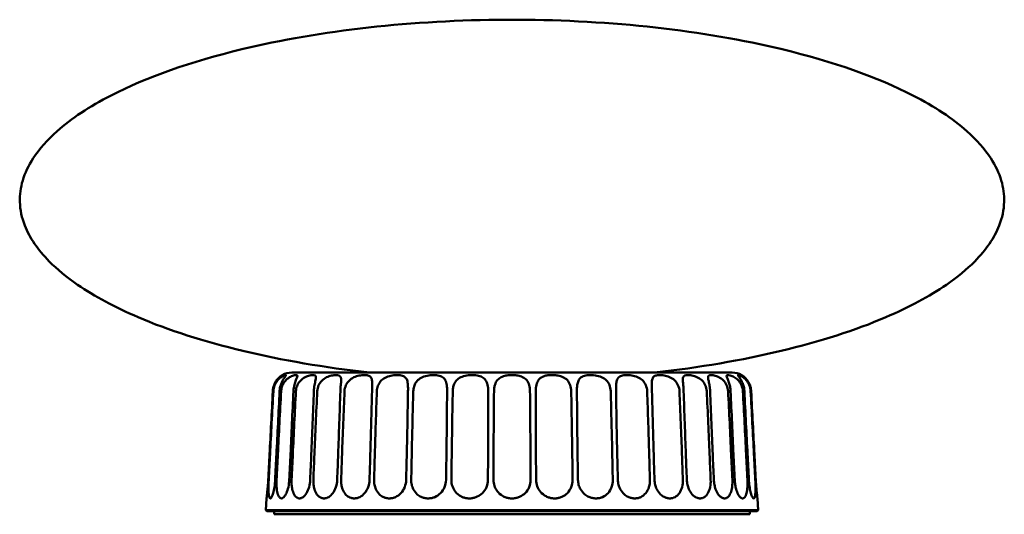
# Model space of a CAD drawing. Header units: millimetres. Extents: x 284 to 1030, y 103 to 1064.
# Tile 3 of 4: x 698 to 998, y 537 to 688. Entities that reach past the tile are written whole.
import ezdxf

# ---------------------------------------------------------------- set-up
doc = ezdxf.new("R2010")
doc.units = ezdxf.units.MM
doc.header["$LTSCALE"] = 4
doc.layers.add('Visibile (ISO)', color=7, linetype='Continuous', lineweight=50)

msp = doc.modelspace()

# ---------------------------------------------------------------- linework, layer by layer
at = {"layer": 'Visibile (ISO)'}
for p, q in [((915.01, 580.71), (780.8, 580.71)), ((773.09, 542.31), (772.9, 538.71)), ((922.71, 542.31), (922.9, 538.71)), ((772.9, 538.71), (922.9, 538.71)), ((773.14, 538.46), (772.9, 538.71)), ((922.9, 538.71), (772.9, 538.71)), ((772.9, 538.71), (772.9, 538.71)), ((922.66, 538.46), (773.14, 538.46)), ((775.4, 538.46), (775.4, 537.46)), ((775.4, 537.46), (920.4, 537.46)), ((920.4, 538.46), (920.4, 537.46)), ((922.66, 538.46), (922.9, 538.71)), ((922.9, 538.71), (922.9, 538.71))]:
    msp.add_line(p, q, dxfattribs=at)
for centre, start, end in [((780.8, 574.71), 90, 119.3537), ((915.01, 574.71), 60.6463, 90)]:
    msp.add_arc(centre, 6, start, end, dxfattribs=at)
for points, knots in [([(804.43, 580.71), (777.2, 583.73), (752.42, 589.66), (726.83, 600.63), (720.64, 603.96), (712.17, 609.79), (709.27, 612.18), (703.37, 618.16), (700.87, 621.82), (698.48, 627.95), (697.97, 630.37), (697.85, 634.96), (698.14, 637.11), (699.44, 641.55), (700.52, 643.83), (703.8, 648.89), (706.23, 651.65), (713.58, 658.18), (719.11, 661.85), (736.46, 670.79), (750.07, 675.59), (789.4, 685.06), (817.73, 688.23), (846.78, 688.35), (847.34, 688.35), (847.9, 688.35)], [1.864801, 1.864801, 1.864801, 1.864801, 2.433883, 2.433883, 2.652173, 2.652173, 2.794313, 2.794313, 2.999145, 2.999145, 3.131703, 3.131703, 3.24911, 3.24911, 3.375143, 3.375143, 3.532936, 3.532936, 3.76017, 3.76017, 4.13151, 4.13151, 4.701137, 4.701137, 4.712389, 4.712389, 4.712389, 4.712389]), ([(891.37, 580.71), (918.6, 583.73), (943.38, 589.66), (968.97, 600.63), (975.16, 603.96), (983.63, 609.79), (986.53, 612.18), (992.43, 618.16), (994.93, 621.82), (997.32, 627.95), (997.83, 630.37), (997.95, 634.96), (997.67, 637.11), (996.36, 641.55), (995.29, 643.83), (992, 648.89), (989.57, 651.65), (982.23, 658.18), (976.7, 661.85), (959.34, 670.79), (945.74, 675.59), (906.41, 685.06), (878.07, 688.23), (849.03, 688.35), (848.46, 688.35), (847.9, 688.35)], [1.864801, 1.864801, 1.864801, 1.864801, 2.433883, 2.433883, 2.652173, 2.652173, 2.794313, 2.794313, 2.999145, 2.999145, 3.131703, 3.131703, 3.24911, 3.24911, 3.375143, 3.375143, 3.532936, 3.532936, 3.76017, 3.76017, 4.13151, 4.13151, 4.701137, 4.701137, 4.712389, 4.712389, 4.712389, 4.712389]), ([(777.86, 579.94), (777.86, 579.94), (777.85, 579.93), (777.8, 579.9), (777.73, 579.86), (777.48, 579.69), (777.28, 579.54), (776.78, 579.09), (776.47, 578.77), (775.88, 577.94), (775.6, 577.45), (775.18, 576.31), (775.04, 575.67), (775.01, 575.02)], [-0.9077838, -0.9077838, -0.9077838, -0.9077838, -0.8520878, -0.8520878, -0.726029, -0.726029, -0.5637145, -0.5637145, -0.3789138, -0.3789138, -0.1958363, -0.1958363, -0.0000669, -0.0000669, -0.0000669, -0.0000669]), ([(775.17, 575.02), (775.18, 575.35), (775.23, 575.68), (775.38, 576.33), (775.49, 576.65), (775.83, 577.45), (776.11, 577.9), (776.75, 578.68), (777.1, 579), (777.77, 579.48), (778.07, 579.65), (778.51, 579.84), (778.67, 579.89), (778.88, 579.94), (778.95, 579.94), (779.03, 579.9), (779.03, 579.86), (778.95, 579.69), (778.84, 579.54), (778.51, 579.09), (778.28, 578.77), (777.81, 577.94), (777.58, 577.45), (777.22, 576.31), (777.1, 575.67), (777.07, 575.02)], [-1.814931, -1.814931, -1.814931, -1.814931, -1.715208, -1.715208, -1.614313, -1.614313, -1.446374, -1.446374, -1.274864, -1.274864, -1.100972, -1.100972, -0.971242, -0.971242, -0.853923, -0.853923, -0.726126, -0.726126, -0.563774, -0.563774, -0.378937, -0.378937, -0.195838, -0.195838, -0.000067, -0.000067, -0.000067, -0.000067]), ([(777.53, 575.02), (777.56, 575.47), (777.64, 575.91), (777.9, 576.75), (778.09, 577.15), (778.63, 578.01), (779, 578.43), (779.84, 579.14), (780.29, 579.4), (781.15, 579.78), (781.54, 579.88), (782.14, 579.96), (782.34, 579.93), (782.52, 579.74), (782.51, 579.58), (782.33, 579.08), (782.2, 578.77), (781.87, 577.96), (781.7, 577.47), (781.41, 576.33), (781.31, 575.68), (781.28, 575.02)], [-1.815138, -1.815138, -1.815138, -1.815138, -1.681468, -1.681468, -1.547723, -1.547723, -1.369657, -1.369657, -1.177402, -1.177402, -0.97112, -0.97112, -0.758196, -0.758196, -0.558226, -0.558226, -0.381396, -0.381396, -0.197784, -0.197784, -0.000067, -0.000067, -0.000067, -0.000067]), ([(782.04, 575.02), (782.06, 575.56), (782.18, 576.1), (782.58, 577.11), (782.86, 577.58), (783.58, 578.44), (784.02, 578.81), (784.98, 579.39), (785.47, 579.59), (786.37, 579.86), (786.78, 579.92), (787.44, 579.95), (787.7, 579.91), (788.05, 579.72), (788.14, 579.56), (788.17, 579.08), (788.11, 578.77), (787.93, 577.94), (787.82, 577.45), (787.62, 576.31), (787.54, 575.67), (787.51, 575.02)], [-1.815163, -1.815163, -1.815163, -1.815163, -1.652415, -1.652415, -1.487409, -1.487409, -1.307699, -1.307699, -1.119389, -1.119389, -0.933147, -0.933147, -0.746434, -0.746434, -0.56015, -0.56015, -0.379501, -0.379501, -0.1959, -0.1959, -0.000067, -0.000067, -0.000067, -0.000067]), ([(788.54, 575.02), (788.57, 575.64), (788.72, 576.26), (789.21, 577.34), (789.53, 577.81), (790.36, 578.65), (790.85, 578.99), (791.89, 579.5), (792.41, 579.67), (793.37, 579.88), (793.81, 579.93), (794.57, 579.94), (794.89, 579.9), (795.4, 579.71), (795.59, 579.56), (795.81, 579.09), (795.85, 578.77), (795.82, 577.94), (795.77, 577.45), (795.66, 576.31), (795.6, 575.67), (795.58, 575.02)], [-1.815293, -1.815293, -1.815293, -1.815293, -1.628472, -1.628472, -1.456081, -1.456081, -1.272418, -1.272418, -1.090593, -1.090593, -0.916418, -0.916418, -0.742464, -0.742464, -0.562143, -0.562143, -0.379415, -0.379415, -0.195887, -0.195887, -0.000067, -0.000067, -0.000067, -0.000067]), ([(796.85, 575.02), (796.88, 575.64), (797.02, 576.26), (797.5, 577.35), (797.82, 577.82), (798.66, 578.66), (799.16, 578.99), (800.24, 579.5), (800.8, 579.67), (801.86, 579.88), (802.36, 579.93), (803.26, 579.94), (803.66, 579.9), (804.35, 579.71), (804.63, 579.56), (805.04, 579.09), (805.16, 578.77), (805.29, 577.94), (805.3, 577.45), (805.28, 576.31), (805.26, 575.67), (805.24, 575.02)], [-1.815294, -1.815294, -1.815294, -1.815294, -1.628038, -1.628038, -1.455672, -1.455672, -1.271983, -1.271983, -1.09025, -1.09025, -0.916225, -0.916225, -0.742421, -0.742421, -0.562167, -0.562167, -0.379414, -0.379414, -0.195887, -0.195887, -0.000067, -0.000067, -0.000067, -0.000067]), ([(806.71, 575.02), (806.73, 575.57), (806.83, 576.11), (807.21, 577.14), (807.48, 577.61), (808.23, 578.48), (808.69, 578.83), (809.77, 579.41), (810.37, 579.6), (811.55, 579.86), (812.13, 579.92), (813.22, 579.95), (813.73, 579.91), (814.61, 579.72), (814.99, 579.56), (815.57, 579.08), (815.78, 578.77), (816.06, 577.94), (816.13, 577.45), (816.21, 576.31), (816.21, 575.67), (816.2, 575.02)], [-1.815176, -1.815176, -1.815176, -1.815176, -1.650131, -1.650131, -1.482554, -1.482554, -1.302606, -1.302606, -1.115125, -1.115125, -0.9306, -0.9306, -0.745801, -0.745801, -0.56044, -0.56044, -0.379489, -0.379489, -0.195898, -0.195898, -0.000067, -0.000067, -0.000067, -0.000067]), ([(817.82, 575.02), (817.84, 575.5), (817.91, 575.97), (818.17, 576.87), (818.35, 577.29), (818.92, 578.16), (819.32, 578.56), (820.32, 579.23), (820.9, 579.47), (822.17, 579.81), (822.84, 579.9), (824.14, 579.96), (824.76, 579.93), (825.87, 579.73), (826.34, 579.57), (827.1, 579.07), (827.37, 578.76), (827.79, 577.94), (827.92, 577.45), (828.09, 576.31), (828.12, 575.67), (828.12, 575.02)], [-1.815111, -1.815111, -1.815111, -1.815111, -1.672, -1.672, -1.528313, -1.528313, -1.350068, -1.350068, -1.156268, -1.156268, -0.956251, -0.956251, -0.752579, -0.752579, -0.557702, -0.557702, -0.379587, -0.379587, -0.195915, -0.195915, -0.000067, -0.000067, -0.000067, -0.000067]), ([(829.85, 575.02), (829.86, 575.47), (829.91, 575.92), (830.11, 576.78), (830.26, 577.18), (830.73, 578.05), (831.08, 578.46), (831.99, 579.16), (832.54, 579.42), (833.8, 579.79), (834.5, 579.89), (835.91, 579.96), (836.62, 579.93), (837.85, 579.72), (838.37, 579.56), (839.24, 579.07), (839.58, 578.77), (840.13, 577.96), (840.32, 577.47), (840.58, 576.33), (840.64, 575.68), (840.64, 575.02)], [-1.815488, -1.815488, -1.815488, -1.815488, -1.679586, -1.679586, -1.54374, -1.54374, -1.36485, -1.36485, -1.171864, -1.171864, -0.962423, -0.962423, -0.7466, -0.7466, -0.557755, -0.557755, -0.381358, -0.381358, -0.197738, -0.197738, -0.000067, -0.000067, -0.000067, -0.000067]), ([(842.42, 575.02), (842.43, 575.37), (842.45, 575.72), (842.55, 576.4), (842.63, 576.73), (842.89, 577.54), (843.11, 577.98), (843.73, 578.74), (844.12, 579.05), (845.03, 579.51), (845.53, 579.67), (846.47, 579.85), (846.89, 579.9), (847.69, 579.94), (848.08, 579.94), (848.88, 579.9), (849.29, 579.86), (850.21, 579.69), (850.69, 579.54), (851.63, 579.09), (852.05, 578.77), (852.72, 577.94), (852.96, 577.45), (853.29, 576.31), (853.37, 575.67), (853.38, 575.02)], [-1.814873, -1.814873, -1.814873, -1.814873, -1.709944, -1.709944, -1.603609, -1.603609, -1.436265, -1.436265, -1.264286, -1.264286, -1.093705, -1.093705, -0.966927, -0.966927, -0.852088, -0.852088, -0.726029, -0.726029, -0.563714, -0.563714, -0.378914, -0.378914, -0.195836, -0.195836, -0.000067, -0.000067, -0.000067, -0.000067]), ([(855.17, 575.02), (855.17, 575.35), (855.18, 575.68), (855.25, 576.33), (855.3, 576.65), (855.48, 577.45), (855.65, 577.9), (856.15, 578.68), (856.47, 579), (857.27, 579.48), (857.73, 579.65), (858.62, 579.84), (859.03, 579.89), (859.82, 579.94), (860.21, 579.94), (861.02, 579.9), (861.45, 579.86), (862.4, 579.69), (862.91, 579.54), (863.92, 579.09), (864.39, 578.77), (865.15, 577.94), (865.43, 577.45), (865.84, 576.31), (865.94, 575.67), (865.95, 575.02)], [-1.814931, -1.814931, -1.814931, -1.814931, -1.715208, -1.715208, -1.614313, -1.614313, -1.446374, -1.446374, -1.274864, -1.274864, -1.100972, -1.100972, -0.971242, -0.971242, -0.853923, -0.853923, -0.726126, -0.726126, -0.563774, -0.563774, -0.378937, -0.378937, -0.195838, -0.195838, -0.000067, -0.000067, -0.000067, -0.000067]), ([(867.69, 575.02), (867.68, 575.47), (867.7, 575.91), (867.77, 576.75), (867.83, 577.15), (868.04, 578.01), (868.22, 578.43), (868.77, 579.14), (869.14, 579.4), (870.08, 579.78), (870.65, 579.88), (871.91, 579.96), (872.61, 579.93), (873.96, 579.74), (874.61, 579.58), (875.75, 579.08), (876.23, 578.77), (877.05, 577.96), (877.37, 577.47), (877.83, 576.33), (877.96, 575.68), (877.98, 575.02)], [-1.815138, -1.815138, -1.815138, -1.815138, -1.681468, -1.681468, -1.547723, -1.547723, -1.369657, -1.369657, -1.177402, -1.177402, -0.97112, -0.97112, -0.758196, -0.758196, -0.558226, -0.558226, -0.381396, -0.381396, -0.197784, -0.197784, -0.000067, -0.000067, -0.000067, -0.000067]), ([(879.6, 575.02), (879.6, 575.56), (879.6, 576.1), (879.64, 577.11), (879.69, 577.58), (879.89, 578.44), (880.04, 578.81), (880.54, 579.39), (880.88, 579.59), (881.7, 579.86), (882.18, 579.92), (883.23, 579.95), (883.81, 579.91), (884.99, 579.72), (885.59, 579.56), (886.71, 579.08), (887.21, 578.77), (888.08, 577.94), (888.43, 577.45), (888.93, 576.31), (889.07, 575.67), (889.09, 575.02)], [-1.815163, -1.815163, -1.815163, -1.815163, -1.652415, -1.652415, -1.487409, -1.487409, -1.307699, -1.307699, -1.119389, -1.119389, -0.933147, -0.933147, -0.746434, -0.746434, -0.56015, -0.56015, -0.379501, -0.379501, -0.1959, -0.1959, -0.000067, -0.000067, -0.000067, -0.000067]), ([(890.56, 575.02), (890.54, 575.64), (890.52, 576.26), (890.5, 577.34), (890.5, 577.81), (890.61, 578.65), (890.72, 578.99), (891.1, 579.5), (891.36, 579.67), (892.03, 579.88), (892.42, 579.93), (893.3, 579.94), (893.79, 579.9), (894.84, 579.71), (895.39, 579.56), (896.48, 579.09), (896.99, 578.77), (897.89, 577.94), (898.24, 577.45), (898.77, 576.31), (898.92, 575.67), (898.95, 575.02)], [-1.815293, -1.815293, -1.815293, -1.815293, -1.628472, -1.628472, -1.456081, -1.456081, -1.272418, -1.272418, -1.090593, -1.090593, -0.916418, -0.916418, -0.742464, -0.742464, -0.562143, -0.562143, -0.379415, -0.379415, -0.195887, -0.195887, -0.000067, -0.000067, -0.000067, -0.000067]), ([(900.22, 575.02), (900.2, 575.64), (900.15, 576.26), (900.05, 577.35), (899.99, 577.82), (899.95, 578.66), (899.97, 578.99), (900.17, 579.5), (900.34, 579.67), (900.83, 579.88), (901.14, 579.93), (901.87, 579.94), (902.3, 579.9), (903.24, 579.71), (903.75, 579.56), (904.79, 579.09), (905.29, 578.77), (906.17, 577.94), (906.53, 577.45), (907.07, 576.31), (907.23, 575.67), (907.26, 575.02)], [-1.815294, -1.815294, -1.815294, -1.815294, -1.628038, -1.628038, -1.455672, -1.455672, -1.271983, -1.271983, -1.09025, -1.09025, -0.916225, -0.916225, -0.742421, -0.742421, -0.562167, -0.562167, -0.379414, -0.379414, -0.195887, -0.195887, -0.000067, -0.000067, -0.000067, -0.000067]), ([(908.29, 575.02), (908.27, 575.57), (908.21, 576.11), (908.05, 577.14), (907.94, 577.61), (907.75, 578.48), (907.67, 578.83), (907.63, 579.41), (907.68, 579.6), (907.95, 579.86), (908.16, 579.92), (908.74, 579.95), (909.11, 579.91), (909.95, 579.72), (910.42, 579.56), (911.38, 579.08), (911.84, 578.77), (912.68, 577.94), (913.04, 577.45), (913.57, 576.31), (913.73, 575.67), (913.77, 575.02)], [-1.815176, -1.815176, -1.815176, -1.815176, -1.650131, -1.650131, -1.482554, -1.482554, -1.302606, -1.302606, -1.115125, -1.115125, -0.9306, -0.9306, -0.745801, -0.745801, -0.56044, -0.56044, -0.379489, -0.379489, -0.195898, -0.195898, -0.000067, -0.000067, -0.000067, -0.000067]), ([(914.52, 575.02), (914.5, 575.5), (914.44, 575.97), (914.27, 576.87), (914.15, 577.29), (913.86, 578.16), (913.69, 578.56), (913.41, 579.23), (913.32, 579.47), (913.3, 579.81), (913.39, 579.9), (913.76, 579.96), (914.05, 579.93), (914.76, 579.73), (915.18, 579.57), (916.04, 579.07), (916.45, 578.76), (917.23, 577.94), (917.57, 577.45), (918.08, 576.31), (918.24, 575.67), (918.27, 575.02)], [-1.815111, -1.815111, -1.815111, -1.815111, -1.672, -1.672, -1.528313, -1.528313, -1.350068, -1.350068, -1.156268, -1.156268, -0.956251, -0.956251, -0.752579, -0.752579, -0.557702, -0.557702, -0.379587, -0.379587, -0.195915, -0.195915, -0.000067, -0.000067, -0.000067, -0.000067]), ([(918.73, 575.02), (918.71, 575.47), (918.65, 575.92), (918.45, 576.78), (918.31, 577.18), (917.95, 578.05), (917.71, 578.46), (917.26, 579.16), (917.05, 579.42), (916.79, 579.79), (916.74, 579.89), (916.88, 579.96), (917.06, 579.93), (917.59, 579.72), (917.91, 579.56), (918.61, 579.07), (918.97, 578.77), (919.66, 577.96), (919.97, 577.47), (920.45, 576.33), (920.6, 575.68), (920.64, 575.02)], [-1.815488, -1.815488, -1.815488, -1.815488, -1.679586, -1.679586, -1.54374, -1.54374, -1.36485, -1.36485, -1.171864, -1.171864, -0.962423, -0.962423, -0.7466, -0.7466, -0.557755, -0.557755, -0.381358, -0.381358, -0.197738, -0.197738, -0.000067, -0.000067, -0.000067, -0.000067]), ([(920.79, 575.02), (920.77, 575.37), (920.73, 575.72), (920.58, 576.4), (920.48, 576.73), (920.15, 577.54), (919.9, 577.98), (919.35, 578.74), (919.07, 579.05), (918.56, 579.51), (918.35, 579.67), (918.09, 579.85), (918.01, 579.9), (917.96, 579.93), (917.95, 579.94), (917.95, 579.94)], [-1.8148727, -1.8148727, -1.8148727, -1.8148727, -1.7099439, -1.7099439, -1.6036085, -1.6036085, -1.4362649, -1.4362649, -1.2642862, -1.2642862, -1.0937046, -1.0937046, -0.9669269, -0.9669269, -0.9077838, -0.9077838, -0.9077838, -0.9077838]), ([(775.01, 575.02), (774.67, 568.53), (774.32, 561.8), (773.88, 553.37), (773.74, 550.67), (773.6, 547.95)], [0.951028, 0.951028, 0.951028, 0.951028, 2.738791, 2.738791, 3.48369, 3.48369, 3.48369, 3.48369]), ([(773.75, 547.95), (773.89, 550.67), (774.03, 553.37), (774.47, 561.8), (774.82, 568.53), (775.17, 575.02)], [0.935856, 0.935856, 0.935856, 0.935856, 1.680755, 1.680755, 3.468518, 3.468518, 3.468518, 3.468518]), ([(777.07, 575.02), (776.75, 568.53), (776.42, 561.8), (775.99, 553.37), (775.85, 550.67), (775.71, 547.95)], [0.951028, 0.951028, 0.951028, 0.951028, 2.738791, 2.738791, 3.48369, 3.48369, 3.48369, 3.48369]), ([(776.15, 547.95), (776.29, 550.67), (776.42, 553.37), (776.85, 561.8), (777.19, 568.53), (777.53, 575.02)], [0.935856, 0.935856, 0.935856, 0.935856, 1.680755, 1.680755, 3.468518, 3.468518, 3.468518, 3.468518]), ([(781.28, 575.02), (780.99, 568.53), (780.68, 561.8), (780.28, 553.37), (780.14, 550.67), (780.01, 547.95)], [0.951028, 0.951028, 0.951028, 0.951028, 2.738791, 2.738791, 3.48369, 3.48369, 3.48369, 3.48369]), ([(780.73, 547.95), (780.86, 550.67), (780.98, 553.37), (781.38, 561.8), (781.71, 568.53), (782.04, 575.02)], [0.935856, 0.935856, 0.935856, 0.935856, 1.680755, 1.680755, 3.468518, 3.468518, 3.468518, 3.468518]), ([(787.51, 575.02), (787.26, 568.53), (786.98, 561.8), (786.62, 553.37), (786.5, 550.67), (786.38, 547.95)], [0.951028, 0.951028, 0.951028, 0.951028, 2.738791, 2.738791, 3.48369, 3.48369, 3.48369, 3.48369]), ([(787.36, 547.95), (787.47, 550.67), (787.58, 553.37), (787.94, 561.8), (788.24, 568.53), (788.54, 575.02)], [0.935856, 0.935856, 0.935856, 0.935856, 1.680755, 1.680755, 3.468518, 3.468518, 3.468518, 3.468518]), ([(795.58, 575.02), (795.37, 568.53), (795.14, 561.8), (794.82, 553.37), (794.72, 550.67), (794.61, 547.95)], [0.951028, 0.951028, 0.951028, 0.951028, 2.738791, 2.738791, 3.48369, 3.48369, 3.48369, 3.48369]), ([(795.82, 547.95), (795.91, 550.67), (796.01, 553.37), (796.32, 561.8), (796.58, 568.53), (796.85, 575.02)], [0.935856, 0.935856, 0.935856, 0.935856, 1.680755, 1.680755, 3.468518, 3.468518, 3.468518, 3.468518]), ([(805.24, 575.02), (805.08, 568.53), (804.9, 561.8), (804.64, 553.37), (804.55, 550.67), (804.46, 547.95)], [0.951028, 0.951028, 0.951028, 0.951028, 2.738791, 2.738791, 3.48369, 3.48369, 3.48369, 3.48369]), ([(805.86, 547.95), (805.94, 550.67), (806.01, 553.37), (806.26, 561.8), (806.48, 568.53), (806.71, 575.02)], [0.935856, 0.935856, 0.935856, 0.935856, 1.680755, 1.680755, 3.468518, 3.468518, 3.468518, 3.468518]), ([(816.2, 575.02), (816.1, 568.53), (815.96, 561.8), (815.77, 553.37), (815.71, 550.67), (815.64, 547.95)], [0.951028, 0.951028, 0.951028, 0.951028, 2.738791, 2.738791, 3.48369, 3.48369, 3.48369, 3.48369]), ([(817.19, 547.95), (817.24, 550.67), (817.29, 553.37), (817.47, 561.8), (817.64, 568.53), (817.82, 575.02)], [0.935856, 0.935856, 0.935856, 0.935856, 1.680755, 1.680755, 3.468518, 3.468518, 3.468518, 3.468518]), ([(828.12, 575.02), (828.07, 568.53), (828, 561.8), (827.88, 553.37), (827.84, 550.67), (827.79, 547.95)], [0.951028, 0.951028, 0.951028, 0.951028, 2.738791, 2.738791, 3.48369, 3.48369, 3.48369, 3.48369]), ([(829.44, 547.95), (829.47, 550.67), (829.5, 553.37), (829.61, 561.8), (829.72, 568.53), (829.85, 575.02)], [0.935856, 0.935856, 0.935856, 0.935856, 1.680755, 1.680755, 3.468518, 3.468518, 3.468518, 3.468518]), ([(840.64, 575.02), (840.65, 568.53), (840.64, 561.8), (840.6, 553.37), (840.58, 550.67), (840.56, 547.95)], [0.951028, 0.951028, 0.951028, 0.951028, 2.738791, 2.738791, 3.48369, 3.48369, 3.48369, 3.48369]), ([(842.26, 547.95), (842.26, 550.67), (842.27, 553.37), (842.3, 561.8), (842.35, 568.53), (842.42, 575.02)], [0.935856, 0.935856, 0.935856, 0.935856, 1.680755, 1.680755, 3.468518, 3.468518, 3.468518, 3.468518]), ([(853.38, 575.02), (853.45, 568.53), (853.5, 561.8), (853.54, 553.37), (853.54, 550.67), (853.55, 547.95)], [0.951028, 0.951028, 0.951028, 0.951028, 2.738791, 2.738791, 3.48369, 3.48369, 3.48369, 3.48369]), ([(855.25, 547.95), (855.22, 550.67), (855.21, 553.37), (855.16, 561.8), (855.15, 568.53), (855.17, 575.02)], [0.935856, 0.935856, 0.935856, 0.935856, 1.680755, 1.680755, 3.468518, 3.468518, 3.468518, 3.468518]), ([(865.95, 575.02), (866.08, 568.53), (866.19, 561.8), (866.3, 553.37), (866.33, 550.67), (866.36, 547.95)], [0.951028, 0.951028, 0.951028, 0.951028, 2.738791, 2.738791, 3.48369, 3.48369, 3.48369, 3.48369]), ([(868.01, 547.95), (867.96, 550.67), (867.92, 553.37), (867.8, 561.8), (867.73, 568.53), (867.69, 575.02)], [0.935856, 0.935856, 0.935856, 0.935856, 1.680755, 1.680755, 3.468518, 3.468518, 3.468518, 3.468518]), ([(877.98, 575.02), (878.16, 568.53), (878.33, 561.8), (878.51, 553.37), (878.57, 550.67), (878.62, 547.95)], [0.951028, 0.951028, 0.951028, 0.951028, 2.738791, 2.738791, 3.48369, 3.48369, 3.48369, 3.48369]), ([(880.16, 547.95), (880.1, 550.67), (880.03, 553.37), (879.84, 561.8), (879.71, 568.53), (879.6, 575.02)], [0.935856, 0.935856, 0.935856, 0.935856, 1.680755, 1.680755, 3.468518, 3.468518, 3.468518, 3.468518]), ([(889.09, 575.02), (889.32, 568.53), (889.54, 561.8), (889.79, 553.37), (889.87, 550.67), (889.94, 547.95)], [0.951028, 0.951028, 0.951028, 0.951028, 2.738791, 2.738791, 3.48369, 3.48369, 3.48369, 3.48369]), ([(891.34, 547.95), (891.25, 550.67), (891.16, 553.37), (890.91, 561.8), (890.72, 568.53), (890.56, 575.02)], [0.935856, 0.935856, 0.935856, 0.935856, 1.680755, 1.680755, 3.468518, 3.468518, 3.468518, 3.468518]), ([(898.95, 575.02), (899.22, 568.53), (899.49, 561.8), (899.8, 553.37), (899.89, 550.67), (899.99, 547.95)], [0.951028, 0.951028, 0.951028, 0.951028, 2.738791, 2.738791, 3.48369, 3.48369, 3.48369, 3.48369]), ([(901.19, 547.95), (901.08, 550.67), (900.98, 553.37), (900.66, 561.8), (900.43, 568.53), (900.22, 575.02)], [0.935856, 0.935856, 0.935856, 0.935856, 1.680755, 1.680755, 3.468518, 3.468518, 3.468518, 3.468518]), ([(907.26, 575.02), (907.56, 568.53), (907.86, 561.8), (908.22, 553.37), (908.34, 550.67), (908.45, 547.95)], [0.951028, 0.951028, 0.951028, 0.951028, 2.738791, 2.738791, 3.48369, 3.48369, 3.48369, 3.48369]), ([(909.43, 547.95), (909.3, 550.67), (909.19, 553.37), (908.82, 561.8), (908.54, 568.53), (908.29, 575.02)], [0.935856, 0.935856, 0.935856, 0.935856, 1.680755, 1.680755, 3.468518, 3.468518, 3.468518, 3.468518]), ([(913.77, 575.02), (914.09, 568.53), (914.42, 561.8), (914.82, 553.37), (914.95, 550.67), (915.07, 547.95)], [0.951028, 0.951028, 0.951028, 0.951028, 2.738791, 2.738791, 3.48369, 3.48369, 3.48369, 3.48369]), ([(915.79, 547.95), (915.66, 550.67), (915.53, 553.37), (915.13, 561.8), (914.81, 568.53), (914.52, 575.02)], [0.935856, 0.935856, 0.935856, 0.935856, 1.680755, 1.680755, 3.468518, 3.468518, 3.468518, 3.468518]), ([(918.27, 575.02), (918.61, 568.53), (918.96, 561.8), (919.38, 553.37), (919.52, 550.67), (919.65, 547.95)], [0.951028, 0.951028, 0.951028, 0.951028, 2.738791, 2.738791, 3.48369, 3.48369, 3.48369, 3.48369]), ([(920.09, 547.95), (919.95, 550.67), (919.82, 553.37), (919.39, 561.8), (919.05, 568.53), (918.73, 575.02)], [0.935856, 0.935856, 0.935856, 0.935856, 1.680755, 1.680755, 3.468518, 3.468518, 3.468518, 3.468518]), ([(920.64, 575.02), (920.98, 568.53), (921.33, 561.8), (921.77, 553.37), (921.91, 550.67), (922.05, 547.95)], [0.951028, 0.951028, 0.951028, 0.951028, 2.738791, 2.738791, 3.48369, 3.48369, 3.48369, 3.48369]), ([(922.2, 547.95), (922.06, 550.67), (921.92, 553.37), (921.48, 561.8), (921.13, 568.53), (920.79, 575.02)], [0.935856, 0.935856, 0.935856, 0.935856, 1.680755, 1.680755, 3.468518, 3.468518, 3.468518, 3.468518]), ([(773.6, 547.95), (773.56, 547.21), (773.51, 546.47), (773.4, 545.1), (773.34, 544.48), (773.24, 543.52), (773.2, 543.16), (773.14, 542.73), (773.13, 542.61), (773.1, 542.42), (773.1, 542.36), (773.09, 542.32), (773.09, 542.31), (773.09, 542.31)], [0, 0, 0, 0, 0.2230407, 0.2230407, 0.4460107, 0.4460107, 0.6307104, 0.6307104, 0.7368793, 0.7368793, 0.8459026, 0.8459026, 0.8908852, 0.8908852, 0.8908852, 0.8908852]), ([(775.71, 547.95), (775.67, 547.21), (775.6, 546.47), (775.39, 545.1), (775.26, 544.47), (774.98, 543.5), (774.85, 543.12), (774.64, 542.7), (774.57, 542.59), (774.44, 542.42), (774.37, 542.36), (774.24, 542.3), (774.18, 542.31), (774.06, 542.39), (774.02, 542.45), (773.93, 542.65), (773.88, 542.78), (773.77, 543.3), (773.73, 543.77), (773.68, 544.84), (773.67, 545.42), (773.69, 546.65), (773.71, 547.3), (773.75, 547.95)], [0, 0, 0, 0, 0.223032, 0.223032, 0.446423, 0.446423, 0.639555, 0.639555, 0.743135, 0.743135, 0.843622, 0.843622, 0.957388, 0.957388, 1.055424, 1.055424, 1.165217, 1.165217, 1.387953, 1.387953, 1.585597, 1.585597, 1.781629, 1.781629, 1.781629, 1.781629]), ([(780.01, 547.95), (779.97, 547.21), (779.88, 546.47), (779.58, 545.09), (779.38, 544.47), (778.92, 543.42), (778.66, 543.01), (778.27, 542.6), (778.14, 542.5), (777.94, 542.39), (777.87, 542.36), (777.73, 542.32), (777.66, 542.31), (777.53, 542.31), (777.47, 542.32), (777.34, 542.36), (777.27, 542.4), (777.09, 542.52), (776.99, 542.63), (776.75, 542.97), (776.63, 543.23), (776.39, 543.99), (776.28, 544.53), (776.17, 545.57), (776.14, 546.02), (776.12, 546.97), (776.13, 547.46), (776.15, 547.95)], [0, 0, 0, 0, 0.223006, 0.223006, 0.447748, 0.447748, 0.668658, 0.668658, 0.772341, 0.772341, 0.83661, 0.83661, 0.892477, 0.892477, 0.948504, 0.948504, 1.013655, 1.013655, 1.121767, 1.121767, 1.27532, 1.27532, 1.486466, 1.486466, 1.634122, 1.634122, 1.78109, 1.78109, 1.78109, 1.78109]), ([(786.38, 547.95), (786.34, 547.21), (786.23, 546.47), (785.85, 545.09), (785.59, 544.47), (784.97, 543.42), (784.61, 543.01), (784.07, 542.6), (783.89, 542.5), (783.61, 542.39), (783.5, 542.36), (783.29, 542.32), (783.2, 542.31), (783.01, 542.31), (782.92, 542.32), (782.72, 542.36), (782.62, 542.4), (782.35, 542.52), (782.19, 542.63), (781.83, 542.97), (781.63, 543.23), (781.24, 543.99), (781.05, 544.53), (780.84, 545.57), (780.78, 546.02), (780.71, 546.97), (780.71, 547.46), (780.73, 547.95)], [0, 0, 0, 0, 0.223006, 0.223006, 0.447748, 0.447748, 0.668658, 0.668658, 0.772341, 0.772341, 0.83661, 0.83661, 0.892477, 0.892477, 0.948504, 0.948504, 1.013655, 1.013655, 1.121767, 1.121767, 1.27532, 1.27532, 1.486466, 1.486466, 1.634122, 1.634122, 1.78109, 1.78109, 1.78109, 1.78109]), ([(794.61, 547.95), (794.58, 547.21), (794.45, 546.47), (794, 545.09), (793.69, 544.47), (792.93, 543.42), (792.49, 543.01), (791.81, 542.6), (791.59, 542.5), (791.22, 542.39), (791.08, 542.36), (790.82, 542.32), (790.7, 542.31), (790.46, 542.31), (790.34, 542.32), (790.09, 542.36), (789.96, 542.4), (789.6, 542.52), (789.39, 542.63), (788.91, 542.97), (788.65, 543.23), (788.11, 543.99), (787.86, 544.53), (787.55, 545.57), (787.46, 546.02), (787.35, 546.97), (787.34, 547.46), (787.36, 547.95)], [0, 0, 0, 0, 0.223006, 0.223006, 0.447748, 0.447748, 0.668658, 0.668658, 0.772341, 0.772341, 0.83661, 0.83661, 0.892477, 0.892477, 0.948504, 0.948504, 1.013655, 1.013655, 1.121767, 1.121767, 1.27532, 1.27532, 1.486466, 1.486466, 1.634122, 1.634122, 1.78109, 1.78109, 1.78109, 1.78109]), ([(804.46, 547.95), (804.44, 547.21), (804.3, 546.47), (803.79, 545.09), (803.43, 544.47), (802.56, 543.42), (802.05, 543.01), (801.25, 542.6), (800.99, 542.5), (800.56, 542.39), (800.4, 542.36), (800.09, 542.32), (799.95, 542.31), (799.66, 542.31), (799.52, 542.32), (799.21, 542.36), (799.05, 542.4), (798.63, 542.52), (798.37, 542.63), (797.79, 542.97), (797.47, 543.23), (796.8, 543.99), (796.49, 544.53), (796.09, 545.57), (795.98, 546.02), (795.83, 546.97), (795.8, 547.46), (795.82, 547.95)], [0, 0, 0, 0, 0.223006, 0.223006, 0.447748, 0.447748, 0.668658, 0.668658, 0.772341, 0.772341, 0.83661, 0.83661, 0.892477, 0.892477, 0.948504, 0.948504, 1.013655, 1.013655, 1.121767, 1.121767, 1.27532, 1.27532, 1.486466, 1.486466, 1.634122, 1.634122, 1.78109, 1.78109, 1.78109, 1.78109]), ([(815.64, 547.95), (815.62, 547.21), (815.47, 546.47), (814.92, 545.09), (814.53, 544.47), (813.57, 543.42), (813.01, 543.01), (812.12, 542.6), (811.82, 542.5), (811.34, 542.39), (811.15, 542.36), (810.81, 542.32), (810.65, 542.31), (810.32, 542.31), (810.16, 542.32), (809.82, 542.36), (809.63, 542.4), (809.15, 542.52), (808.86, 542.63), (808.19, 542.97), (807.82, 543.23), (807.04, 543.99), (806.68, 544.53), (806.21, 545.57), (806.07, 546.02), (805.89, 546.97), (805.85, 547.46), (805.86, 547.95)], [0, 0, 0, 0, 0.223006, 0.223006, 0.447748, 0.447748, 0.668658, 0.668658, 0.772341, 0.772341, 0.83661, 0.83661, 0.892477, 0.892477, 0.948504, 0.948504, 1.013655, 1.013655, 1.121767, 1.121767, 1.27532, 1.27532, 1.486466, 1.486466, 1.634122, 1.634122, 1.78109, 1.78109, 1.78109, 1.78109]), ([(827.79, 547.95), (827.78, 547.21), (827.63, 546.47), (827.06, 545.09), (826.64, 544.47), (825.62, 543.42), (825.02, 543.01), (824.06, 542.6), (823.75, 542.5), (823.23, 542.39), (823.03, 542.36), (822.65, 542.32), (822.48, 542.31), (822.13, 542.31), (821.95, 542.32), (821.57, 542.36), (821.37, 542.4), (820.85, 542.52), (820.53, 542.63), (819.79, 542.97), (819.39, 543.23), (818.53, 543.99), (818.12, 544.53), (817.6, 545.57), (817.43, 546.02), (817.22, 546.97), (817.18, 547.46), (817.19, 547.95)], [0, 0, 0, 0, 0.223006, 0.223006, 0.447748, 0.447748, 0.668658, 0.668658, 0.772341, 0.772341, 0.83661, 0.83661, 0.892477, 0.892477, 0.948504, 0.948504, 1.013655, 1.013655, 1.121767, 1.121767, 1.27532, 1.27532, 1.486466, 1.486466, 1.634122, 1.634122, 1.78109, 1.78109, 1.78109, 1.78109]), ([(840.56, 547.95), (840.55, 547.21), (840.4, 546.47), (839.83, 545.1), (839.41, 544.47), (838.42, 543.5), (837.9, 543.12), (837.01, 542.7), (836.68, 542.59), (836.03, 542.42), (835.71, 542.36), (835, 542.3), (834.63, 542.31), (833.94, 542.39), (833.62, 542.45), (832.97, 542.65), (832.64, 542.78), (831.69, 543.3), (831.12, 543.77), (830.27, 544.84), (829.95, 545.42), (829.54, 546.65), (829.43, 547.3), (829.44, 547.95)], [0, 0, 0, 0, 0.223032, 0.223032, 0.446423, 0.446423, 0.639555, 0.639555, 0.743135, 0.743135, 0.843622, 0.843622, 0.957388, 0.957388, 1.055424, 1.055424, 1.165217, 1.165217, 1.387953, 1.387953, 1.585597, 1.585597, 1.781629, 1.781629, 1.781629, 1.781629]), ([(853.55, 547.95), (853.55, 547.21), (853.4, 546.47), (852.84, 545.1), (852.43, 544.48), (851.47, 543.52), (850.96, 543.16), (850.1, 542.73), (849.76, 542.61), (849.07, 542.42), (848.71, 542.36), (847.93, 542.3), (847.51, 542.31), (846.76, 542.42), (846.42, 542.49), (845.73, 542.72), (845.37, 542.88), (844.39, 543.45), (843.83, 543.95), (843.02, 545.03), (842.74, 545.58), (842.35, 546.74), (842.26, 547.34), (842.26, 547.95)], [0, 0, 0, 0, 0.223041, 0.223041, 0.446011, 0.446011, 0.63071, 0.63071, 0.736879, 0.736879, 0.845903, 0.845903, 0.971537, 0.971537, 1.07472, 1.07472, 1.19146, 1.19146, 1.414775, 1.414775, 1.59857, 1.59857, 1.78136, 1.78136, 1.78136, 1.78136]), ([(866.36, 547.95), (866.37, 547.21), (866.24, 546.47), (865.7, 545.1), (865.3, 544.47), (864.36, 543.5), (863.84, 543.12), (862.97, 542.7), (862.65, 542.59), (862.01, 542.42), (861.69, 542.36), (860.99, 542.3), (860.61, 542.31), (859.92, 542.39), (859.6, 542.45), (858.94, 542.65), (858.6, 542.78), (857.63, 543.3), (857.04, 543.77), (856.15, 544.84), (855.82, 545.42), (855.37, 546.65), (855.25, 547.3), (855.25, 547.95)], [0, 0, 0, 0, 0.223032, 0.223032, 0.446423, 0.446423, 0.639555, 0.639555, 0.743135, 0.743135, 0.843622, 0.843622, 0.957388, 0.957388, 1.055424, 1.055424, 1.165217, 1.165217, 1.387953, 1.387953, 1.585597, 1.585597, 1.781629, 1.781629, 1.781629, 1.781629]), ([(878.62, 547.95), (878.63, 547.21), (878.51, 546.47), (878.02, 545.09), (877.65, 544.47), (876.7, 543.42), (876.14, 543.01), (875.21, 542.6), (874.91, 542.5), (874.4, 542.39), (874.2, 542.36), (873.82, 542.32), (873.65, 542.31), (873.3, 542.31), (873.12, 542.32), (872.74, 542.36), (872.54, 542.4), (872, 542.52), (871.68, 542.63), (870.91, 542.97), (870.48, 543.23), (869.57, 543.99), (869.12, 544.53), (868.53, 545.57), (868.34, 546.02), (868.09, 546.97), (868.02, 547.46), (868.01, 547.95)], [0, 0, 0, 0, 0.223006, 0.223006, 0.447748, 0.447748, 0.668658, 0.668658, 0.772341, 0.772341, 0.83661, 0.83661, 0.892477, 0.892477, 0.948504, 0.948504, 1.013655, 1.013655, 1.121767, 1.121767, 1.27532, 1.27532, 1.486466, 1.486466, 1.634122, 1.634122, 1.78109, 1.78109, 1.78109, 1.78109]), ([(889.94, 547.95), (889.96, 547.21), (889.86, 546.47), (889.43, 545.09), (889.1, 544.47), (888.24, 543.42), (887.73, 543.01), (886.89, 542.6), (886.61, 542.5), (886.14, 542.39), (885.96, 542.36), (885.62, 542.32), (885.46, 542.31), (885.13, 542.31), (884.97, 542.32), (884.62, 542.36), (884.43, 542.4), (883.93, 542.52), (883.63, 542.63), (882.91, 542.97), (882.52, 543.23), (881.66, 543.99), (881.23, 544.53), (880.68, 545.57), (880.5, 546.02), (880.25, 546.97), (880.18, 547.46), (880.16, 547.95)], [0, 0, 0, 0, 0.223006, 0.223006, 0.447748, 0.447748, 0.668658, 0.668658, 0.772341, 0.772341, 0.83661, 0.83661, 0.892477, 0.892477, 0.948504, 0.948504, 1.013655, 1.013655, 1.121767, 1.121767, 1.27532, 1.27532, 1.486466, 1.486466, 1.634122, 1.634122, 1.78109, 1.78109, 1.78109, 1.78109]), ([(899.99, 547.95), (900.01, 547.21), (899.93, 546.47), (899.57, 545.09), (899.29, 544.47), (898.56, 543.42), (898.12, 543.01), (897.38, 542.6), (897.14, 542.5), (896.73, 542.39), (896.57, 542.36), (896.26, 542.32), (896.12, 542.31), (895.84, 542.31), (895.69, 542.32), (895.38, 542.36), (895.21, 542.4), (894.77, 542.52), (894.5, 542.63), (893.86, 542.97), (893.5, 543.23), (892.72, 543.99), (892.33, 544.53), (891.82, 545.57), (891.66, 546.02), (891.42, 546.97), (891.35, 547.46), (891.34, 547.95)], [0, 0, 0, 0, 0.223006, 0.223006, 0.447748, 0.447748, 0.668658, 0.668658, 0.772341, 0.772341, 0.83661, 0.83661, 0.892477, 0.892477, 0.948504, 0.948504, 1.013655, 1.013655, 1.121767, 1.121767, 1.27532, 1.27532, 1.486466, 1.486466, 1.634122, 1.634122, 1.78109, 1.78109, 1.78109, 1.78109]), ([(908.45, 547.95), (908.48, 547.21), (908.42, 546.47), (908.15, 545.09), (907.92, 544.47), (907.33, 543.42), (906.97, 543.01), (906.37, 542.6), (906.17, 542.5), (905.83, 542.39), (905.69, 542.36), (905.44, 542.32), (905.32, 542.31), (905.08, 542.31), (904.96, 542.32), (904.7, 542.36), (904.56, 542.4), (904.18, 542.52), (903.95, 542.63), (903.4, 542.97), (903.09, 543.23), (902.42, 543.99), (902.09, 544.53), (901.63, 545.57), (901.49, 546.02), (901.27, 546.97), (901.21, 547.46), (901.19, 547.95)], [0, 0, 0, 0, 0.223006, 0.223006, 0.447748, 0.447748, 0.668658, 0.668658, 0.772341, 0.772341, 0.83661, 0.83661, 0.892477, 0.892477, 0.948504, 0.948504, 1.013655, 1.013655, 1.121767, 1.121767, 1.27532, 1.27532, 1.486466, 1.486466, 1.634122, 1.634122, 1.78109, 1.78109, 1.78109, 1.78109]), ([(915.07, 547.95), (915.1, 547.21), (915.08, 546.47), (914.89, 545.09), (914.73, 544.47), (914.3, 543.42), (914.04, 543.01), (913.58, 542.6), (913.43, 542.5), (913.17, 542.39), (913.06, 542.36), (912.87, 542.32), (912.78, 542.31), (912.59, 542.31), (912.49, 542.32), (912.29, 542.36), (912.18, 542.4), (911.88, 542.52), (911.7, 542.63), (911.26, 542.97), (911.01, 543.23), (910.47, 543.99), (910.19, 544.53), (909.81, 545.57), (909.69, 546.02), (909.51, 546.97), (909.45, 547.46), (909.43, 547.95)], [0, 0, 0, 0, 0.223006, 0.223006, 0.447748, 0.447748, 0.668658, 0.668658, 0.772341, 0.772341, 0.83661, 0.83661, 0.892477, 0.892477, 0.948504, 0.948504, 1.013655, 1.013655, 1.121767, 1.121767, 1.27532, 1.27532, 1.486466, 1.486466, 1.634122, 1.634122, 1.78109, 1.78109, 1.78109, 1.78109]), ([(919.65, 547.95), (919.69, 547.21), (919.69, 546.47), (919.6, 545.09), (919.51, 544.47), (919.26, 543.42), (919.09, 543.01), (918.8, 542.6), (918.7, 542.5), (918.52, 542.39), (918.45, 542.36), (918.32, 542.32), (918.26, 542.31), (918.13, 542.31), (918.07, 542.32), (917.92, 542.36), (917.85, 542.4), (917.64, 542.52), (917.51, 542.63), (917.19, 542.97), (917.01, 543.23), (916.61, 543.99), (916.4, 544.53), (916.11, 545.57), (916.01, 546.02), (915.87, 546.97), (915.82, 547.46), (915.79, 547.95)], [0, 0, 0, 0, 0.223006, 0.223006, 0.447748, 0.447748, 0.668658, 0.668658, 0.772341, 0.772341, 0.83661, 0.83661, 0.892477, 0.892477, 0.948504, 0.948504, 1.013655, 1.013655, 1.121767, 1.121767, 1.27532, 1.27532, 1.486466, 1.486466, 1.634122, 1.634122, 1.78109, 1.78109, 1.78109, 1.78109]), ([(922.05, 547.95), (922.09, 547.21), (922.12, 546.47), (922.13, 545.1), (922.12, 544.47), (922.05, 543.5), (922, 543.12), (921.89, 542.7), (921.85, 542.59), (921.76, 542.42), (921.71, 542.36), (921.59, 542.3), (921.53, 542.31), (921.39, 542.39), (921.33, 542.45), (921.19, 542.65), (921.12, 542.78), (920.88, 543.3), (920.73, 543.77), (920.47, 544.84), (920.36, 545.42), (920.19, 546.65), (920.13, 547.3), (920.09, 547.95)], [0, 0, 0, 0, 0.223032, 0.223032, 0.446423, 0.446423, 0.639555, 0.639555, 0.743135, 0.743135, 0.843622, 0.843622, 0.957388, 0.957388, 1.055424, 1.055424, 1.165217, 1.165217, 1.387953, 1.387953, 1.585597, 1.585597, 1.781629, 1.781629, 1.781629, 1.781629]), ([(922.71, 542.31), (922.71, 542.31), (922.71, 542.33), (922.7, 542.42), (922.69, 542.49), (922.66, 542.72), (922.64, 542.88), (922.57, 543.45), (922.52, 543.95), (922.41, 545.03), (922.36, 545.58), (922.27, 546.74), (922.24, 547.34), (922.2, 547.95)], [0.8908852, 0.8908852, 0.8908852, 0.8908852, 0.9715373, 0.9715373, 1.0747196, 1.0747196, 1.1914597, 1.1914597, 1.4147754, 1.4147754, 1.5985696, 1.5985696, 1.7813595, 1.7813595, 1.7813595, 1.7813595])]:
    msp.add_open_spline(points, degree=3, knots=knots, dxfattribs=at)

doc.saveas('drawing.dxf')
